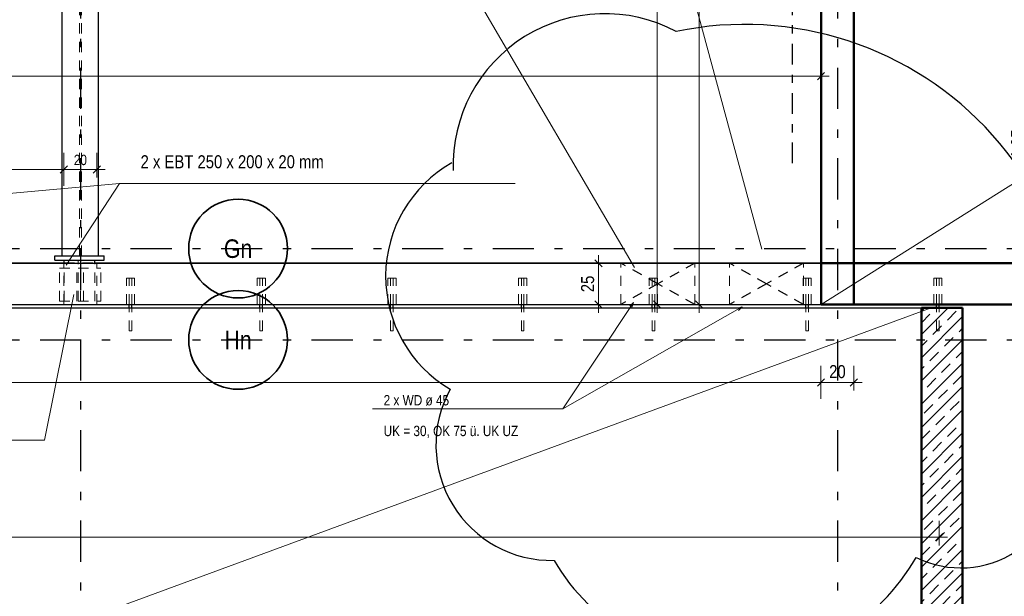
# Model space of a CAD drawing. Header units: millimetres. Extents: x -13 to 146, y -13 to 60.
# Tile 166 of 170: x 107.13 to 119.1, y 21.43 to 28.43. Entities that reach past the tile are written whole.
import ezdxf
from ezdxf.enums import TextEntityAlignment as Align

# ---------------------------------------------------------------- set-up
doc = ezdxf.new("R2010")
doc.units = ezdxf.units.MM
for name, pattern in [('DASHDOT', [1, 0.5, -0.25, 0, -0.25]), ('DASHDOTX2', [2, 1, -0.5, 0, -0.5]), ('HIDDEN', [0.375, 0.25, -0.125])]:
    doc.linetypes.add(name, pattern=pattern)
doc.layers.add('Texte', color=7, linetype='Continuous', lineweight=20)
doc.styles.add('Arial Narrow', font='ARIALN.TTF')
doc.dimstyles.new('Arch_Strakon_dimstyle', dxfattribs={"dimtxt": 11.25, "dimasz": 1, "dimexe": 1.25, "dimexo": 0.0625, "dimgap": 1, "dimtad": 0, "dimdec": 5, "dimzin": 12, "dimdsep": 46, "dimtxsty": 'Arial Narrow', "dimblk": 'Arrowhead_Tick', "dimsah": 1, "dimcen": 0, "dimse1": 1, "dimse2": 1, "dimclrd": 6, "dimclrt": 3, "dimazin": 0, "dimtfac": 1, "dimtdec": 4, "dimtmove": 0, "dimatfit": 3, "dimldrblk": 'NONE', "dimfxl": 1, "dimtvp": 1, "dimtolj": 1, "dimtzin": 0, "dimlwd": 13, "dimarcsym": 2})
pattern_1 = [(45, (0, 0), (-0.14142136, 0.14142136), [0.15, -0.1]), (45, (-0.07071, 0.07071), (-0.14142136, 0.14142136), [])]

# ---------------------------------------------------------------- blocks, each defined once
blk = doc.blocks.new('Arrowhead_Tick')
at = {"color": 0, "linetype": 'Continuous', "lineweight": -2}
for p, q in [((0, 20), (0, -10)), ((-1, 0), (0, 0)), ((10, 0), (0, 0))]:
    blk.add_line(p, q, dxfattribs=at)
at = {"color": 2, "linetype": 'Continuous', "lineweight": 35}
blk.add_line((4.4, 4.4), (-4.4, -4.4), dxfattribs=at)
blk = doc.blocks.new('*D914')
at = {"layer": 'Defpoints', "color": 0}
for p in [(114.164, 25.473), (119.329, 25.473), (119.329, 24.973)]:
    blk.add_point(p, dxfattribs=at)
at = {"layer": 'Texte', "color": 6, "linetype": 'Continuous', "lineweight": 13}
blk.add_line((114.164, 24.983), (114.164, 25.463), dxfattribs=at)
at = {"layer": 'Texte', "color": 6, "lineweight": 13, "xscale": 0.01, "yscale": 0.01, "zscale": 0.01}
for p, rotation in [((114.164, 25.473), 90), ((114.164, 24.973), 270)]:
    blk.add_blockref('Arrowhead_Tick', p, dxfattribs=dict(at, rotation=rotation))
at = {"layer": 'Texte', "color": 2, "lineweight": 25, "insert": (114.034, 25.223), "char_height": 0.1575, "attachment_point": 5, "rotation": 90, "style": 'Arial Narrow'}
blk.add_mtext('\\A1;25', dxfattribs=at)
blk = doc.blocks.new('_None')
blk = doc.blocks.new('*D916')
at = {"layer": 'Defpoints', "color": 0}
for p in [(119.39, 28.873), (120.729, 28.873), (117.269, 24.973)]:
    blk.add_point(p, dxfattribs=at)
at = {"layer": 'Texte', "color": 6, "linetype": 'Continuous', "lineweight": 13}
blk.add_line((119.39, 24.983), (119.39, 28.863), dxfattribs=at)
at = {"layer": 'Texte', "color": 6, "lineweight": 13, "xscale": 0.01, "yscale": 0.01, "zscale": 0.01}
for p, rotation in [((119.39, 28.873), 90), ((119.39, 24.973), 270)]:
    blk.add_blockref('Arrowhead_Tick', p, dxfattribs=dict(at, rotation=rotation))
at = {"layer": 'Texte', "color": 2, "lineweight": 25, "insert": (119.26, 26.923), "char_height": 0.1575, "attachment_point": 5, "rotation": 90, "style": 'Arial Narrow'}
blk.add_mtext('\\A1;1.95', dxfattribs=at)
blk = doc.blocks.new('*D921')
at = {"layer": 'Defpoints', "color": 0}
for p in [(116.869, 25.473), (89.719, 24.973), (116.869, 24.027)]:
    blk.add_point(p, dxfattribs=at)
at = {"layer": 'Texte', "color": 6, "linetype": 'Continuous', "lineweight": 13}
blk.add_line((89.729, 24.027), (116.859, 24.027), dxfattribs=at)
at = {"layer": 'Texte', "color": 6, "lineweight": 13, "xscale": 0.01, "yscale": 0.01, "zscale": 0.01}
blk.add_blockref('Arrowhead_Tick', (116.869, 24.027), dxfattribs=at)
at = {"layer": 'Texte', "color": 6, "lineweight": 13, "xscale": 0.01, "yscale": 0.01, "zscale": 0.01, "rotation": 180}
blk.add_blockref('Arrowhead_Tick', (89.719, 24.027), dxfattribs=at)
at = {"layer": 'Texte', "color": 2, "lineweight": 25, "insert": (103.294, 24.157), "char_height": 0.1575, "attachment_point": 5, "style": 'Arial Narrow'}
blk.add_mtext('\\A1;13.57{\\A1;\\H.6x;\\S5;}', dxfattribs=at)
blk = doc.blocks.new('*D922')
at = {"layer": 'Defpoints', "color": 0}
for p in [(116.869, 25.473), (117.269, 24.973), (117.269, 24.027)]:
    blk.add_point(p, dxfattribs=at)
at = {"layer": 'Texte', "color": 6, "linetype": 'Continuous', "lineweight": 13}
blk.add_line((116.879, 24.027), (117.259, 24.027), dxfattribs=at)
at = {"layer": 'Texte', "color": 6, "lineweight": 13, "xscale": 0.01, "yscale": 0.01, "zscale": 0.01}
blk.add_blockref('Arrowhead_Tick', (117.269, 24.027), dxfattribs=at)
at = {"layer": 'Texte', "color": 6, "lineweight": 13, "xscale": 0.01, "yscale": 0.01, "zscale": 0.01, "rotation": 180}
blk.add_blockref('Arrowhead_Tick', (116.869, 24.027), dxfattribs=at)
at = {"layer": 'Texte', "color": 2, "lineweight": 25, "insert": (117.069, 24.157), "char_height": 0.1575, "attachment_point": 5, "style": 'Arial Narrow'}
blk.add_mtext('\\A1;20', dxfattribs=at)
blk = doc.blocks.new('*D924')
at = {"layer": 'Defpoints', "color": 0}
for p in [(89.503, 24.653), (118.306, 24.653), (118.306, 22.146)]:
    blk.add_point(p, dxfattribs=at)
at = {"layer": 'Texte', "color": 6, "linetype": 'Continuous', "lineweight": 13}
blk.add_line((89.513, 22.146), (118.296, 22.146), dxfattribs=at)
at = {"layer": 'Texte', "color": 6, "lineweight": 13, "xscale": 0.01, "yscale": 0.01, "zscale": 0.01}
blk.add_blockref('Arrowhead_Tick', (118.306, 22.146), dxfattribs=at)
at = {"layer": 'Texte', "color": 6, "lineweight": 13, "xscale": 0.01, "yscale": 0.01, "zscale": 0.01, "rotation": 180}
blk.add_blockref('Arrowhead_Tick', (89.503, 22.146), dxfattribs=at)
blk = doc.blocks.new('*D925')
at = {"layer": 'Defpoints', "color": 0}
for p in [(116.869, 27.746), (89.72, 25.893), (116.869, 24.973)]:
    blk.add_point(p, dxfattribs=at)
at = {"layer": 'Texte', "color": 6, "linetype": 'Continuous', "lineweight": 13}
blk.add_line((89.73, 27.746), (116.859, 27.746), dxfattribs=at)
at = {"layer": 'Texte', "color": 6, "lineweight": 13, "xscale": 0.01, "yscale": 0.01, "zscale": 0.01}
for p, rotation in [((116.869, 27.746), 360), ((89.72, 27.746), 180)]:
    blk.add_blockref('Arrowhead_Tick', p, dxfattribs=dict(at, rotation=rotation))
at = {"layer": 'Texte', "color": 2, "lineweight": 25, "insert": (103.294, 27.877), "char_height": 0.1575, "attachment_point": 5, "style": 'Arial Narrow'}
blk.add_mtext('\\A1;13.57{\\A1;\\H.6x;\\S5;}', dxfattribs=at)
blk = doc.blocks.new('*D938')
at = {"layer": 'Defpoints', "color": 0}
for p in [(117.494, 29.473), (117.269, 24.973)]:
    blk.add_point(p, dxfattribs=at)
at = {"layer": 'Texte', "color": 6, "linetype": 'Continuous', "lineweight": 13}
blk.add_line((117.279, 31.769), (117.484, 31.769), dxfattribs=at)
at = {"layer": 'Texte', "color": 6, "lineweight": 13, "xscale": 0.01, "yscale": 0.01, "zscale": 0.01}
blk.add_blockref('Arrowhead_Tick', (117.494, 31.769), dxfattribs=at)
at = {"layer": 'Texte', "color": 6, "lineweight": 13, "xscale": 0.01, "yscale": 0.01, "zscale": 0.01, "rotation": 180}
blk.add_blockref('Arrowhead_Tick', (117.269, 31.769), dxfattribs=at)
at = {"layer": 'Texte', "color": 3, "lineweight": 35, "insert": (117.382, 31.882), "char_height": 0.125, "attachment_point": 5, "style": 'Arial Narrow', "bg_fill": 3, "box_fill_scale": 1.1, "bg_fill_color": 256, "bg_fill_true_color": 13158600, "bg_fill_transparency": 0}
blk.add_mtext('\\A1;11{\\A1;\\H.6x;\\S5;}', dxfattribs=at)
at = {"layer": 'Defpoints', "color": 0}
blk.add_point((117.494, 31.769), dxfattribs=at)
blk = doc.blocks.new('*D944')
at = {"layer": 'Defpoints', "color": 0}
for p in [(115.39, 32.573), (116.869, 32.573), (116.869, 24.973)]:
    blk.add_point(p, dxfattribs=at)
at = {"layer": 'Texte', "color": 6, "linetype": 'Continuous', "lineweight": 13}
blk.add_line((115.39, 24.983), (115.39, 32.563), dxfattribs=at)
at = {"layer": 'Texte', "color": 6, "lineweight": 13, "xscale": 0.01, "yscale": 0.01, "zscale": 0.01}
for p, rotation in [((115.39, 32.573), 90), ((115.39, 24.973), 270)]:
    blk.add_blockref('Arrowhead_Tick', p, dxfattribs=dict(at, rotation=rotation))
at = {"layer": 'Texte', "color": 3, "lineweight": 35, "insert": (115.283, 28.773), "char_height": 0.1125, "attachment_point": 5, "rotation": 90, "style": 'Arial Narrow'}
blk.add_mtext('\\A1;3.80', dxfattribs=at)
blk = doc.blocks.new('*D945')
at = {"layer": 'Defpoints', "color": 0}
for p in [(114.879, 33.19), (116.869, 33.19), (116.869, 24.973)]:
    blk.add_point(p, dxfattribs=at)
at = {"layer": 'Texte', "color": 6, "linetype": 'Continuous', "lineweight": 13}
blk.add_line((114.879, 24.983), (114.879, 33.18), dxfattribs=at)
at = {"layer": 'Texte', "color": 6, "lineweight": 13, "xscale": 0.01, "yscale": 0.01, "zscale": 0.01}
for p, rotation in [((114.879, 33.19), 90), ((114.879, 24.973), 270)]:
    blk.add_blockref('Arrowhead_Tick', p, dxfattribs=dict(at, rotation=rotation))
at = {"layer": 'Texte', "color": 3, "lineweight": 35, "insert": (114.773, 29.082), "char_height": 0.1125, "attachment_point": 5, "rotation": 90, "style": 'Arial Narrow'}
blk.add_mtext('\\A1;4.11', dxfattribs=at)
blk = doc.blocks.new('*D955')
at = {"layer": 'Defpoints', "color": 0}
for p in [(107.669, 26.614), (98.869, 24.973), (107.669, 24.973)]:
    blk.add_point(p, dxfattribs=at)
at = {"layer": 'Texte', "color": 6, "linetype": 'Continuous', "lineweight": 13}
blk.add_line((98.879, 26.614), (107.659, 26.614), dxfattribs=at)
at = {"layer": 'Texte', "color": 6, "lineweight": 13, "xscale": 0.01, "yscale": 0.01, "zscale": 0.01}
blk.add_blockref('Arrowhead_Tick', (107.669, 26.614), dxfattribs=at)
at = {"layer": 'Texte', "color": 6, "lineweight": 13, "xscale": 0.01, "yscale": 0.01, "zscale": 0.01, "rotation": 180}
blk.add_blockref('Arrowhead_Tick', (98.869, 26.614), dxfattribs=at)
at = {"layer": 'Texte', "color": 3, "lineweight": 35, "insert": (103.269, 26.728), "char_height": 0.125, "attachment_point": 5, "style": 'Arial Narrow'}
blk.add_mtext('\\A1;4.40', dxfattribs=at)
blk = doc.blocks.new('*D956')
at = {"layer": 'Defpoints', "color": 0}
for p in [(108.069, 26.614), (107.669, 24.973), (108.069, 24.973)]:
    blk.add_point(p, dxfattribs=at)
at = {"layer": 'Texte', "color": 6, "linetype": 'Continuous', "lineweight": 13}
blk.add_line((107.679, 26.614), (108.059, 26.614), dxfattribs=at)
at = {"layer": 'Texte', "color": 6, "lineweight": 13, "xscale": 0.01, "yscale": 0.01, "zscale": 0.01}
blk.add_blockref('Arrowhead_Tick', (108.069, 26.614), dxfattribs=at)
at = {"layer": 'Texte', "color": 6, "lineweight": 13, "xscale": 0.01, "yscale": 0.01, "zscale": 0.01, "rotation": 180}
blk.add_blockref('Arrowhead_Tick', (107.669, 26.614), dxfattribs=at)
at = {"layer": 'Texte', "color": 3, "lineweight": 35, "insert": (107.869, 26.728), "char_height": 0.125, "attachment_point": 5, "style": 'Arial Narrow'}
blk.add_mtext('\\A1;20', dxfattribs=at)

msp = doc.modelspace()

# ---------------------------------------------------------------- hatches: boundary and pattern name
at = {"layer": 'Texte', "lineweight": 13}
h = msp.add_hatch(dxfattribs=at)
h.set_pattern_fill('bB', color=6, scale=0.01, angle=45, style=0, pattern_type=2)
h.set_pattern_definition(pattern_1)
h.paths.add_polyline_path([(118.589549, 24.933141), (118.589549, 24.118073), (118.089549, 24.118073), (118.089549, 24.933141)])
h = msp.add_hatch(dxfattribs=at)
h.set_pattern_fill('bB', color=6, scale=0.01, angle=45, style=0, pattern_type=2)
h.set_pattern_definition(pattern_1)
h.paths.add_polyline_path([(118.589549, 24.118073), (118.589549, 14.271506), (118.089549, 14.271506), (118.089549, 24.118073)])

# ---------------------------------------------------------------- linework, layer by layer
at = {"color": 3, "linetype": 'DASHDOT', "lineweight": 25, "ltscale": 0.5}
msp.add_line((116.524635, 26.688908), (116.524635, 29.388909), dxfattribs=at)
at = {"layer": 'Texte', "color": 5, "linetype": 'Continuous', "lineweight": 18}
for p, q in [((112.798692, 38.050142), (116.148727, 25.643965)), ((107.313468, 37.866074), (114.602557, 25.423084)), ((116.869398, 24.97316), (126.844311, 31.240175)), ((108.343375, 26.444274), (99.073003, 25.590614)), ((108.343375, 26.444274), (107.694847, 25.44941)), ((113.153614, 26.444274), (108.343375, 26.444274)), ((107.433818, 23.323856), (107.788648, 25.092682)), ((89.218653, 14.271506), (118.208651, 24.933141)), ((113.732437, 23.705959), (114.591915, 24.99582)), ((113.732437, 23.705959), (115.909405, 24.945148)), ((114.545266, 24.954804), (114.591915, 24.99582)), ((114.591915, 24.99582), (114.572023, 24.936975)), ((115.849308, 24.929438), (115.909405, 24.945148)), ((115.909405, 24.945148), (115.865214, 24.901494)), ((113.732437, 23.705959), (111.417806, 23.705959)), ((107.433818, 23.323856), (104.35727, 23.323856))]:
    msp.add_line(p, q, dxfattribs=at)
at = {"layer": 'Texte', "color": 3, "linetype": 'Continuous', "lineweight": 25}
for p, q in [((107.648653, 25.56316), (107.648653, 33.34856)), ((108.088653, 25.56316), (108.088653, 33.34856)), ((107.556668, 25.56316), (108.156668, 25.56316)), ((107.556668, 25.51316), (107.556668, 25.56316)), ((107.556668, 25.51316), (108.156668, 25.51316)), ((107.670653, 25.47316), (107.670653, 25.51316)), ((108.042653, 25.47316), (108.042653, 25.51316)), ((108.156668, 25.51316), (108.156668, 25.56316)), ((89.719398, 25.47316), (116.869398, 25.47316)), ((98.842653, 25.477888), (107.670653, 25.477888)), ((108.042653, 25.477888), (116.869398, 25.477888)), ((89.719398, 24.97316), (116.869398, 24.97316)), ((108.462651, 24.93316), (108.462651, 24.97316)), ((108.494651, 24.93316), (108.494651, 24.97316)), ((110.050984, 24.93316), (110.050984, 24.97316)), ((110.082984, 24.93316), (110.082984, 24.97316)), ((111.639318, 24.93316), (111.639318, 24.97316)), ((111.671318, 24.93316), (111.671318, 24.97316)), ((113.227651, 24.93316), (113.227651, 24.97316)), ((113.259651, 24.93316), (113.259651, 24.97316)), ((114.815984, 24.93316), (114.815984, 24.97316)), ((114.847984, 24.93316), (114.847984, 24.97316)), ((116.685215, 24.93316), (116.685215, 24.97316)), ((116.717215, 24.93316), (116.717215, 24.97316)), ((118.273549, 24.93316), (118.273549, 24.97316)), ((118.305549, 24.93316), (118.305549, 24.97316))]:
    msp.add_line(p, q, dxfattribs=at)
at = {"layer": 'Texte', "color": 6, "linetype": 'HIDDEN', "lineweight": 13, "ltscale": 0.5}
for p, q in [((107.856653, 25.56316), (107.856653, 33.34856)), ((107.880653, 25.56316), (107.880653, 33.34856)), ((107.842153, 25.01316), (107.842153, 25.51316)), ((107.871153, 25.01316), (107.871153, 25.51316)), ((107.616668, 25.41316), (108.116668, 25.41316)), ((107.616668, 25.01316), (107.616668, 25.41316)), ((107.668653, 24.97316), (107.668653, 25.47316)), ((107.670653, 25.477888), (108.042653, 25.477888)), ((107.670653, 25.01316), (107.670653, 25.47316)), ((107.826668, 25.01316), (107.826668, 25.41316)), ((107.906668, 25.01316), (107.906668, 25.41316)), ((108.042653, 25.01316), (108.042653, 25.47316)), ((108.068653, 24.97316), (108.068653, 25.47316)), ((108.116668, 25.01316), (108.116668, 25.41316)), ((114.437243, 24.97316), (114.437243, 25.47316)), ((115.337243, 24.97316), (115.337243, 25.47316)), ((115.757249, 24.97316), (115.757249, 25.47316)), ((116.657249, 24.97316), (116.657249, 25.47316)), ((108.428651, 25.293167), (108.432457, 25.293167)), ((108.428651, 24.97316), (108.428651, 25.293167)), ((108.432457, 25.293167), (108.443296, 25.293167)), ((108.443296, 25.293167), (108.459517, 25.293167)), ((108.459517, 25.293167), (108.478651, 25.293167)), ((108.462651, 24.97316), (108.462651, 25.293167)), ((108.478651, 25.293167), (108.497785, 25.293167)), ((108.494651, 24.97316), (108.494651, 25.293167)), ((108.497785, 25.293167), (108.514006, 25.293167)), ((108.514006, 25.293167), (108.524845, 25.293167)), ((108.524845, 25.293167), (108.528651, 25.293167)), ((108.528651, 24.97316), (108.528651, 25.293167)), ((110.016984, 25.293167), (110.02079, 25.293167)), ((110.016984, 24.97316), (110.016984, 25.293167)), ((110.02079, 25.293167), (110.031629, 25.293167)), ((110.031629, 25.293167), (110.04785, 25.293167)), ((110.04785, 25.293167), (110.066984, 25.293167)), ((110.050984, 24.97316), (110.050984, 25.293167)), ((110.066984, 25.293167), (110.086119, 25.293167)), ((110.082984, 24.97316), (110.082984, 25.293167)), ((110.086119, 25.293167), (110.10234, 25.293167)), ((110.10234, 25.293167), (110.113178, 25.293167)), ((110.113178, 25.293167), (110.116984, 25.293167)), ((110.116984, 24.97316), (110.116984, 25.293167)), ((111.605318, 25.293167), (111.609124, 25.293167)), ((111.605318, 24.97316), (111.605318, 25.293167)), ((111.609124, 25.293167), (111.619962, 25.293167)), ((111.619962, 25.293167), (111.636184, 25.293167)), ((111.636184, 25.293167), (111.655318, 25.293167)), ((111.639318, 24.97316), (111.639318, 25.293167)), ((111.655318, 25.293167), (111.674452, 25.293167)), ((111.671318, 24.97316), (111.671318, 25.293167)), ((111.674452, 25.293167), (111.690673, 25.293167)), ((111.690673, 25.293167), (111.701512, 25.293167)), ((111.701512, 25.293167), (111.705318, 25.293167)), ((111.705318, 24.97316), (111.705318, 25.293167)), ((113.193651, 25.293167), (113.197457, 25.293167)), ((113.193651, 24.97316), (113.193651, 25.293167)), ((113.197457, 25.293167), (113.208296, 25.293167)), ((113.208296, 25.293167), (113.224517, 25.293167)), ((113.224517, 25.293167), (113.243651, 25.293167)), ((113.227651, 24.97316), (113.227651, 25.293167)), ((113.243651, 25.293167), (113.262785, 25.293167)), ((113.259651, 24.97316), (113.259651, 25.293167)), ((113.262785, 25.293167), (113.279006, 25.293167)), ((113.279006, 25.293167), (113.289845, 25.293167)), ((113.289845, 25.293167), (113.293651, 25.293167)), ((113.293651, 24.97316), (113.293651, 25.293167)), ((114.781984, 25.293167), (114.78579, 25.293167)), ((114.781984, 24.97316), (114.781984, 25.293167)), ((114.78579, 25.293167), (114.796629, 25.293167)), ((114.796629, 25.293167), (114.81285, 25.293167)), ((114.81285, 25.293167), (114.831984, 25.293167)), ((114.815984, 24.97316), (114.815984, 25.293167)), ((114.831984, 25.293167), (114.851119, 25.293167)), ((114.847984, 24.97316), (114.847984, 25.293167)), ((114.851119, 25.293167), (114.86734, 25.293167)), ((114.86734, 25.293167), (114.878178, 25.293167)), ((114.878178, 25.293167), (114.881984, 25.293167)), ((114.881984, 24.97316), (114.881984, 25.293167)), ((116.651215, 25.293167), (116.655021, 25.293167)), ((116.651215, 24.97316), (116.651215, 25.293167)), ((116.655021, 25.293167), (116.66586, 25.293167)), ((116.66586, 25.293167), (116.682081, 25.293167)), ((116.682081, 25.293167), (116.701215, 25.293167)), ((116.685215, 24.97316), (116.685215, 25.293167)), ((116.701215, 25.293167), (116.72035, 25.293167)), ((116.717215, 24.97316), (116.717215, 25.293167)), ((116.72035, 25.293167), (116.736571, 25.293167)), ((116.736571, 25.293167), (116.747409, 25.293167)), ((116.747409, 25.293167), (116.751215, 25.293167)), ((116.751215, 24.97316), (116.751215, 25.293167)), ((118.239549, 25.293167), (118.243355, 25.293167)), ((118.239549, 24.97316), (118.239549, 25.293167)), ((118.243355, 25.293167), (118.254193, 25.293167)), ((118.254193, 25.293167), (118.270415, 25.293167)), ((118.270415, 25.293167), (118.289549, 25.293167)), ((118.273549, 24.97316), (118.273549, 25.293167)), ((118.289549, 25.293167), (118.308683, 25.293167)), ((118.305549, 24.97316), (118.305549, 25.293167)), ((118.308683, 25.293167), (118.324904, 25.293167)), ((118.324904, 25.293167), (118.335743, 25.293167)), ((118.335743, 25.293167), (118.339549, 25.293167)), ((118.339549, 24.97316), (118.339549, 25.293167)), ((107.616668, 25.01316), (108.116668, 25.01316)), ((108.462651, 24.653167), (108.462651, 24.93316)), ((108.494651, 24.653167), (108.494651, 24.93316)), ((110.050984, 24.653167), (110.050984, 24.93316)), ((110.082984, 24.653167), (110.082984, 24.93316)), ((111.639318, 24.653167), (111.639318, 24.93316)), ((111.671318, 24.653167), (111.671318, 24.93316)), ((113.227651, 24.653167), (113.227651, 24.93316)), ((113.259651, 24.653167), (113.259651, 24.93316)), ((114.815984, 24.653167), (114.815984, 24.93316)), ((114.847984, 24.653167), (114.847984, 24.93316)), ((116.685215, 24.653167), (116.685215, 24.93316)), ((116.717215, 24.653167), (116.717215, 24.93316)), ((118.273549, 24.653167), (118.273549, 24.93316)), ((118.305549, 24.653167), (118.305549, 24.93316)), ((108.462651, 24.653167), (108.463869, 24.653167)), ((108.463869, 24.653167), (108.467337, 24.653167)), ((108.467337, 24.653167), (108.472528, 24.653167)), ((108.472528, 24.653167), (108.478651, 24.653167)), ((108.478651, 24.653167), (108.484774, 24.653167)), ((108.484774, 24.653167), (108.489965, 24.653167)), ((108.489965, 24.653167), (108.493433, 24.653167)), ((108.493433, 24.653167), (108.494651, 24.653167)), ((110.050984, 24.653167), (110.052202, 24.653167)), ((110.052202, 24.653167), (110.055671, 24.653167)), ((110.055671, 24.653167), (110.060861, 24.653167)), ((110.060861, 24.653167), (110.066984, 24.653167)), ((110.066984, 24.653167), (110.073107, 24.653167)), ((110.073107, 24.653167), (110.078298, 24.653167)), ((110.078298, 24.653167), (110.081767, 24.653167)), ((110.081767, 24.653167), (110.082984, 24.653167)), ((111.639318, 24.653167), (111.640536, 24.653167)), ((111.640536, 24.653167), (111.644004, 24.653167)), ((111.644004, 24.653167), (111.649195, 24.653167)), ((111.649195, 24.653167), (111.655318, 24.653167)), ((111.655318, 24.653167), (111.661441, 24.653167)), ((111.661441, 24.653167), (111.666631, 24.653167)), ((111.666631, 24.653167), (111.6701, 24.653167)), ((111.6701, 24.653167), (111.671318, 24.653167)), ((113.227651, 24.653167), (113.228869, 24.653167)), ((113.228869, 24.653167), (113.232337, 24.653167)), ((113.232337, 24.653167), (113.237528, 24.653167)), ((113.237528, 24.653167), (113.243651, 24.653167)), ((113.243651, 24.653167), (113.249774, 24.653167)), ((113.249774, 24.653167), (113.254965, 24.653167)), ((113.254965, 24.653167), (113.258433, 24.653167)), ((113.258433, 24.653167), (113.259651, 24.653167)), ((114.815984, 24.653167), (114.817202, 24.653167)), ((114.817202, 24.653167), (114.820671, 24.653167)), ((114.820671, 24.653167), (114.825861, 24.653167)), ((114.825861, 24.653167), (114.831984, 24.653167)), ((114.831984, 24.653167), (114.838107, 24.653167)), ((114.838107, 24.653167), (114.843298, 24.653167)), ((114.843298, 24.653167), (114.846767, 24.653167)), ((114.846767, 24.653167), (114.847984, 24.653167)), ((116.685215, 24.653167), (116.686433, 24.653167)), ((116.686433, 24.653167), (116.689902, 24.653167)), ((116.689902, 24.653167), (116.695092, 24.653167)), ((116.695092, 24.653167), (116.701215, 24.653167)), ((116.701215, 24.653167), (116.707338, 24.653167)), ((116.707338, 24.653167), (116.712529, 24.653167)), ((116.712529, 24.653167), (116.715998, 24.653167)), ((116.715998, 24.653167), (116.717215, 24.653167)), ((118.273549, 24.653167), (118.274767, 24.653167)), ((118.274767, 24.653167), (118.278235, 24.653167)), ((118.278235, 24.653167), (118.283426, 24.653167)), ((118.283426, 24.653167), (118.289549, 24.653167)), ((118.289549, 24.653167), (118.295672, 24.653167)), ((118.295672, 24.653167), (118.300862, 24.653167)), ((118.300862, 24.653167), (118.304331, 24.653167)), ((118.304331, 24.653167), (118.305549, 24.653167))]:
    msp.add_line(p, q, dxfattribs=at)
at = {"layer": 'Texte', "color": 3, "linetype": 'DASHDOTX2', "lineweight": 25, "ltscale": 0.5}
for p, q in [((107.869444, 33.34856), (107.869444, 11.280682)), ((117.069444, 33.34856), (117.069444, 11.280682)), ((88.679574, 25.65296), (126.844311, 25.65296)), ((88.679574, 24.54296), (126.844311, 24.54296))]:
    msp.add_line(p, q, dxfattribs=at)
at = {"layer": 'Texte', "color": 4, "linetype": 'Continuous', "lineweight": 50}
for p, q in [((116.869398, 24.97316), (116.869398, 33.34856)), ((117.269398, 24.97316), (117.269398, 33.34856)), ((116.869398, 25.47316), (126.844311, 25.47316)), ((116.869398, 24.97316), (126.844311, 24.97316)), ((118.089549, 24.93316), (118.589549, 24.93316)), ((118.089549, 24.118073), (118.089549, 24.933141)), ((118.589549, 24.118073), (118.589549, 24.933141)), ((118.089549, 14.271506), (118.089549, 24.118073)), ((118.589549, 14.271506), (118.589549, 24.118073))]:
    msp.add_line(p, q, dxfattribs=at)
at = {"layer": 'Texte', "color": 3, "linetype": 'HIDDEN', "lineweight": 25, "ltscale": 0.5}
for p, q in [((114.887243, 25.22316), (114.437243, 25.47316)), ((115.337243, 25.47316), (114.887243, 25.22316)), ((116.207249, 25.22316), (115.757249, 25.47316)), ((116.657249, 25.47316), (116.207249, 25.22316)), ((114.887243, 25.22316), (114.437243, 24.97316)), ((115.337243, 24.97316), (114.887243, 25.22316)), ((116.207249, 25.22316), (115.757249, 24.97316)), ((116.657249, 24.97316), (116.207249, 25.22316))]:
    msp.add_line(p, q, dxfattribs=at)
at = {"layer": 'Texte', "color": 2, "linetype": 'Continuous', "lineweight": 35}
for centre in [(109.785388, 25.65296), (109.785388, 24.54296)]:
    msp.add_circle(centre, 0.6, dxfattribs=at)
at = {"layer": 'Texte', "color": 20, "linetype": 'Continuous', "lineweight": 25}
for centre, radius, start, end in [((114.242543, 26.66118), 1.843918, 61.9347785, 181.9347785), ((115.94327, 24.329513), 4.045496, 341.8856644, 101.8856644), ((113.164969, 25.312631), 1.586314, 119.6128722, 239.6128722), ((113.593947, 23.269048), 1.404357, 151.2637317, 271.2637317), ((118.568839, 22.996046), 1.221769, 243.550662, 3.550662), ((115.814069, 23.153691), 2.540279, 210.4834972, 330.4834972)]:
    msp.add_arc(centre, radius, start, end, dxfattribs=at)

# ---------------------------------------------------------------- texts
at = {"layer": 'Texte', "color": 2, "lineweight": 35, "style": 'Arial Narrow'}
msp.add_text('2 x EBT 250 x 200 x 20 mm', height=0.1575, dxfattribs=at).set_placement((108.600411, 26.627871))
at = {"layer": 'Texte', "color": 4, "lineweight": 50, "style": 'Arial Narrow'}
for s, p in [('Gn', (109.785388, 25.651305)), ('Hn', (109.785388, 24.541305))]:
    msp.add_text(s, height=0.225, dxfattribs=at).set_placement(p, align=Align.MIDDLE_CENTER)
at = {"layer": 'Texte', "color": 3, "lineweight": 25, "style": 'Arial Narrow'}
for s, p in [('2 x WD ø 45', (111.554233, 23.748011)), ('UK = 30, OK 75 ü. UK UZ', (111.554233, 23.375033))]:
    msp.add_text(s, height=0.125, dxfattribs=at).set_placement(p)

# ---------------------------------------------------------------- dimensions: what is measured, and where the dimension line sits
at = {"layer": 'Texte', "lineweight": 35}
for base, p2, text, picture, middle in [((114.87907, 33.190367), (116.869398, 33.190367), '4.11', '*D945', (114.87907, 29.081764)), ((115.390181, 32.573472), (116.869398, 32.573472), '3.80', '*D944', (115.390181, 28.773316))]:
    dim = msp.add_linear_dim(base=base, p1=(116.869398, 24.97316), p2=p2, angle=90, text=text, dimstyle='Arch_Strakon_dimstyle', override={"dimscale": 0.01, "dimtxt": 11.25, "dimasz": 1, "dimgap": 5, "dimtad": 1, "dimjust": 0, "dimtih": 0, "dimtoh": 0, "dimdec": 5, "dimdsep": 46, "dimtxsty": 'Arial Narrow', "dimclrd": 6, "dimclrt": 3, "dimtix": 1, "dimtofl": 255, "dimtmove": 0, "dimatfit": 2, "dimfxl": 0, "dimfxlon": 0, "dimtvp": 44.444444, "dimlwd": 13}, dxfattribs=at)
    dim.commit()
    dim.dimension.update_dxf_attribs({"geometry": picture, "text_midpoint": middle, "dimtype": 160})
at = {"layer": 'Texte', "lineweight": 25}
for base, p1, p2, text, override, picture, middle in [((119.390181, 28.87316), (117.269398, 24.97316), (120.729436, 28.87316), '1.95', {"dimscale": 0.01, "dimtxt": 15.75, "dimasz": 1, "dimgap": 5, "dimtad": 1, "dimjust": 0, "dimtih": 0, "dimtoh": 0, "dimdec": 5, "dimdsep": 46, "dimtxsty": 'Arial Narrow', "dimclrd": 6, "dimclrt": 2, "dimtix": 1, "dimtofl": 255, "dimtmove": 0, "dimatfit": 2, "dimfxl": 0, "dimfxlon": 0, "dimtvp": 31.746032, "dimlwd": 13}, '*D916', (119.390181, 26.92316)), ((114.164349, 25.47316), (119.329398, 24.97316), (119.329398, 25.47316), '25', {"dimscale": 0.01, "dimtxt": 15.75, "dimasz": 1, "dimgap": 5, "dimtad": 1, "dimjust": 0, "dimtih": 0, "dimtoh": 0, "dimdec": 4, "dimdsep": 46, "dimtxsty": 'Arial Narrow', "dimclrd": 6, "dimclrt": 2, "dimtix": 1, "dimtofl": 255, "dimtmove": 0, "dimatfit": 2, "dimfxl": 0, "dimfxlon": 0, "dimtvp": 31.746032, "dimlwd": 13}, '*D914', (114.164349, 25.22316))]:
    dim = msp.add_linear_dim(base=base, p1=p1, p2=p2, angle=90, text=text, dimstyle='Arch_Strakon_dimstyle', override=override, dxfattribs=at)
    dim.commit()
    dim.dimension.update_dxf_attribs({"geometry": picture, "text_midpoint": middle, "dimtype": 160})
for base, p1, p2, text, override, picture, middle in [((116.869398, 27.746362), (89.719506, 25.89316), (116.869398, 24.97316), '13.57{\\A1;\\H.6x;\\S5;}', {"dimscale": 0.01, "dimtxt": 15.75, "dimasz": 1, "dimgap": 5, "dimtad": 1, "dimjust": 0, "dimtih": 0, "dimtoh": 0, "dimdec": 5, "dimdsep": 46, "dimtxsty": 'Arial Narrow', "dimclrd": 6, "dimclrt": 2, "dimtix": 1, "dimtofl": 255, "dimtmove": 0, "dimatfit": 2, "dimfxl": 0, "dimfxlon": 0, "dimtvp": 31.746032, "dimlwd": 13}, '*D925', (103.294452, 27.746362)), ((116.869398, 24.026981), (89.719398, 24.97316), (116.869398, 25.47316), '13.57{\\A1;\\H.6x;\\S5;}', {"dimscale": 0.01, "dimtxt": 15.75, "dimasz": 1, "dimgap": 5, "dimtad": 1, "dimjust": 0, "dimtih": 0, "dimtoh": 0, "dimdec": 5, "dimdsep": 46, "dimtxsty": 'Arial Narrow', "dimclrd": 6, "dimclrt": 2, "dimtix": 1, "dimtofl": 255, "dimtmove": 0, "dimatfit": 2, "dimfxl": 0, "dimfxlon": 0, "dimtvp": 31.746032, "dimlwd": 13}, '*D921', (103.294398, 24.026981)), ((117.269398, 24.026981), (116.869398, 25.47316), (117.269398, 24.97316), '20', {"dimscale": 0.01, "dimtxt": 15.75, "dimasz": 1, "dimgap": 5, "dimtad": 1, "dimjust": 0, "dimtih": 0, "dimtoh": 0, "dimdec": 5, "dimdsep": 46, "dimtxsty": 'Arial Narrow', "dimclrd": 6, "dimclrt": 2, "dimtix": 1, "dimtofl": 255, "dimtmove": 0, "dimatfit": 2, "dimfxl": 0, "dimfxlon": 0, "dimtvp": 31.746032, "dimlwd": 13}, '*D922', (117.069398, 24.026981)), ((118.305549, 22.146362), (89.502651, 24.653167), (118.305549, 24.653167), ' ', {"dimscale": 0.01, "dimtxt": 15, "dimasz": 1, "dimgap": 5, "dimtad": 1, "dimjust": 0, "dimtih": 0, "dimtoh": 0, "dimdec": 5, "dimdsep": 46, "dimtxsty": 'Arial Narrow', "dimclrd": 6, "dimclrt": 2, "dimtix": 1, "dimtofl": 255, "dimtmove": 0, "dimatfit": 2, "dimfxl": 0, "dimfxlon": 0, "dimtvp": 33.333333, "dimlwd": 13}, '*D924', (103.9041, 22.146362))]:
    dim = msp.add_linear_dim(base=base, p1=p1, p2=p2, text=text, dimstyle='Arch_Strakon_dimstyle', override=override, dxfattribs=at)
    dim.commit()
    dim.dimension.update_dxf_attribs({"geometry": picture, "text_midpoint": middle, "dimtype": 160})
at = {"layer": 'Texte', "lineweight": 35}
for base, p1, p2, text, picture, middle in [((107.668653, 26.61382), (98.868653, 24.97316), (107.668653, 24.97316), '4.40', '*D955', (103.268653, 26.61382)), ((108.068653, 26.61382), (107.668653, 24.97316), (108.068653, 24.97316), '20', '*D956', (107.868653, 26.61382))]:
    dim = msp.add_linear_dim(base=base, p1=p1, p2=p2, text=text, dimstyle='Arch_Strakon_dimstyle', override={"dimscale": 0.01, "dimtxt": 12.5, "dimasz": 1, "dimgap": 5, "dimtad": 1, "dimjust": 0, "dimtih": 0, "dimtoh": 0, "dimdec": 5, "dimdsep": 46, "dimtxsty": 'Arial Narrow', "dimclrd": 6, "dimclrt": 3, "dimtix": 1, "dimtofl": 255, "dimtmove": 0, "dimatfit": 2, "dimfxl": 0, "dimfxlon": 0, "dimtvp": 40, "dimlwd": 13}, dxfattribs=at)
    dim.commit()
    dim.dimension.update_dxf_attribs({"geometry": picture, "text_midpoint": middle, "dimtype": 160})

# ---------------------------------------------------------------- next in the draw order: dimensions: what is measured, and where the dimension line sits
dim = msp.add_linear_dim(base=(117.494478, 31.769262), p1=(117.269398, 24.97316), p2=(117.494478, 29.47316), text='11{\\A1;\\H.6x;\\S5;}', dimstyle='Arch_Strakon_dimstyle', override={"dimscale": 0.01, "dimtxt": 12.5, "dimasz": 1, "dimgap": 5, "dimtad": 1, "dimjust": 0, "dimtih": 0, "dimtoh": 0, "dimdec": 5, "dimdsep": 46, "dimtxsty": 'Arial Narrow', "dimclrd": 6, "dimclrt": 3, "dimtix": 1, "dimtofl": 255, "dimtmove": 0, "dimatfit": 2, "dimfxl": 0, "dimfxlon": 0, "dimtvp": 40, "dimtfill": 1, "dimtfillclr": 7, "dimlwd": 13}, dxfattribs=at)
dim.commit()
dim.dimension.update_dxf_attribs({"geometry": '*D938', "text_midpoint": (117.381938, 31.769262), "dimtype": 160})

# ---------------------------------------------------------------- next in the draw order: linework, layer by layer
at = {"layer": 'Texte', "color": 3, "linetype": 'Continuous', "lineweight": 25}
msp.add_line((89.718651, 24.93316), (118.089549, 24.93316), dxfattribs=at)

doc.saveas('drawing.dxf')
